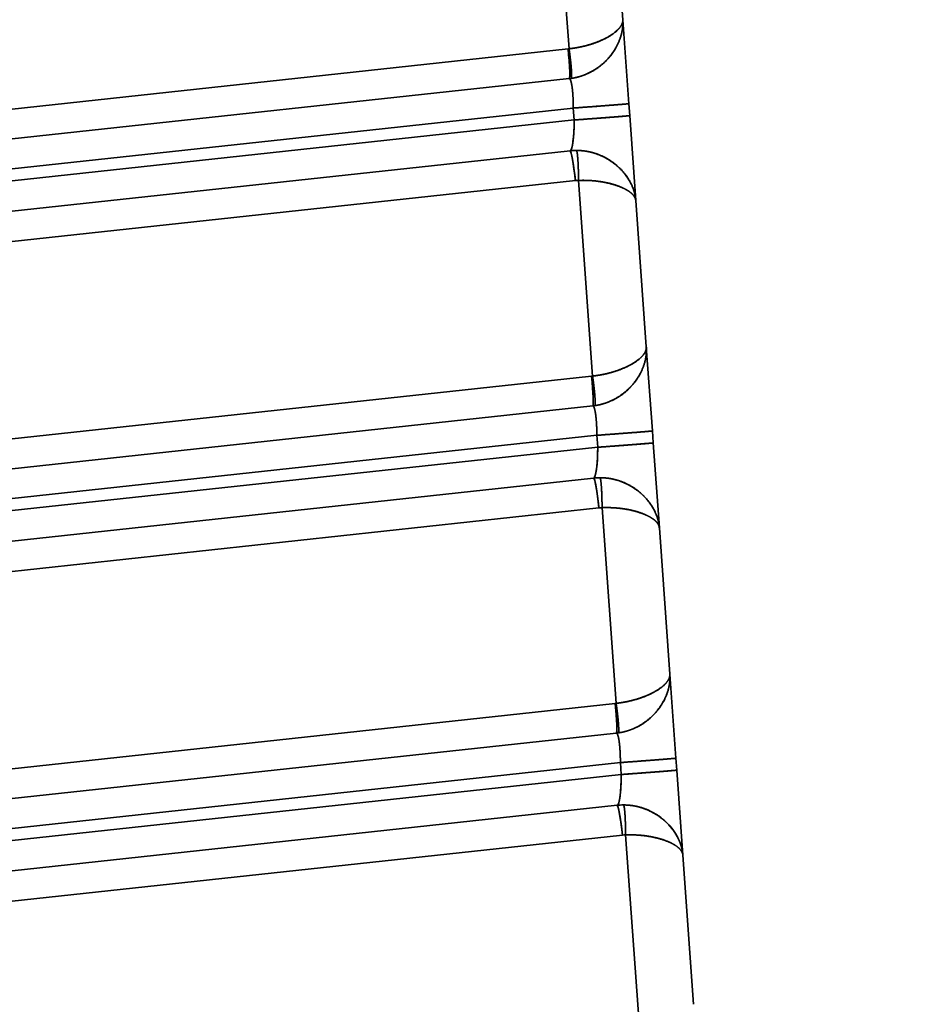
# Model space of a CAD drawing. Extents: x 233 to 844, y 35 to 794.
# Tile 4 of 19: x 424 to 500, y 246 to 328. Entities that reach past the tile are written whole.
import ezdxf
from ezdxf.enums import TextEntityAlignment as Align

# ---------------------------------------------------------------- set-up
doc = ezdxf.new("R2010")
doc.units = 0
doc.layers.get('0').update_dxf_attribs({"lineweight": 13})
doc.styles.get("Standard").update_dxf_attribs({"font": 'isocp.shx'})
doc.dimstyles.get("Standard").update_dxf_attribs({"dimtxt": 2.5, "dimasz": 2.5, "dimexe": 1.25, "dimexo": 0.625, "dimtad": 1, "dimcen": 2.5, "dimadec": 0, "dimazin": 0, "dimtfac": 1, "dimtmove": 0, "dimatfit": 0, "dimfxl": 0, "dimarcsym": 0})

# ---------------------------------------------------------------- blocks, each defined once
blk = doc.blocks.new('*D')
at = {"color": 7, "lineweight": 13}
for p, q in [((347.979, 693.597), (246.846, 693.597)), ((248.846, 83.597), (248.846, 693.597)), ((328.634, 83.597), (246.846, 83.597)), ((330.634, 81.597), (330.634, 35.301)), ((843.634, 81.597), (843.634, 35.301)), ((330.634, 37.301), (843.634, 37.301))]:
    blk.add_line(p, q, dxfattribs=at)
for points in [[(249.363, 691.665), (248.846, 693.597), (248.328, 691.665)], [(248.328, 85.529), (248.846, 83.597), (249.363, 85.529)], [(332.565, 37.818), (330.634, 37.301), (332.565, 36.783)], [(841.702, 36.783), (843.634, 37.301), (841.702, 37.818)]]:
    blk.add_lwpolyline(points, dxfattribs=at)
blk.add_text('610', height=14, rotation=90, dxfattribs=at).set_placement((246.846, 367.581), (246.846, 409.613), align=Align.FIT)
blk.add_text('513', height=14, dxfattribs=at).set_placement((566.117, 39.301), (608.15, 39.301), align=Align.FIT)
blk = doc.blocks.new('BLOCK3')
at = {"color": 7, "lineweight": 35, "ltscale": 0.409507}
for p, q in [((-117.191, -143.196), (-118.367, -126.858)), ((-118.367, -126.858), (-117.191, -143.196)), ((-115.225, -170.528), (-116.4, -154.19)), ((-116.4, -154.19), (-115.225, -170.528)), ((-113.258, -197.859), (-114.433, -181.521)), ((-114.433, -181.521), (-113.258, -197.859))]:
    blk.add_line(p, q, dxfattribs=at)
at = {"color": 7, "lineweight": 35, "ltscale": 0.30627}
for p, q in [((-113.581, -128.547), (-112.702, -140.766)), ((-111.614, -155.879), (-110.735, -168.098)), ((-110.735, -168.098), (-111.614, -155.879)), ((-109.647, -183.21), (-108.768, -195.429)), ((-108.768, -195.429), (-109.647, -183.21))]:
    blk.add_line(p, q, dxfattribs=at)
at = {"color": 7, "lineweight": 35, "ltscale": 0.175811}
for p, q in [((-112.702, -140.766), (-112.197, -147.781)), ((-112.702, -140.766), (-112.197, -147.781)), ((-110.735, -168.098), (-110.23, -175.112)), ((-110.735, -168.098), (-110.23, -175.112)), ((-108.768, -195.429), (-108.263, -202.444)), ((-108.768, -195.429), (-108.263, -202.444))]:
    blk.add_line(p, q, dxfattribs=at)
at = {"color": 7, "lineweight": 35}
for p, q in [((-117.276, -143.207), (-230.652, -155.477)), ((-230.652, -155.477), (-117.276, -143.207)), ((-117.182, -145.69), (-230.558, -157.96)), ((-116.835, -148.145), (-230.466, -160.443)), ((-230.466, -160.443), (-116.835, -148.145)), ((-116.763, -149.143), (-230.359, -161.437)), ((-116.763, -149.143), (-230.359, -161.437)), ((-117.104, -151.716), (-229.917, -163.925)), ((-229.917, -163.925), (-117.104, -151.716)), ((-229.475, -166.413), (-116.662, -154.204)), ((-116.662, -154.204), (-229.475, -166.413)), ((-115.309, -170.538), (-231.082, -183.068)), ((-231.082, -183.068), (-115.309, -170.538)), ((-115.215, -173.021), (-230.987, -185.551)), ((-114.868, -175.476), (-230.896, -188.033)), ((-230.896, -188.033), (-114.868, -175.476)), ((-114.797, -176.474), (-230.789, -189.028)), ((-114.797, -176.474), (-230.789, -189.028)), ((-115.137, -179.047), (-230.347, -191.516)), ((-230.347, -191.516), (-115.137, -179.047)), ((-229.905, -194.004), (-114.695, -181.536)), ((-114.695, -181.536), (-229.905, -194.004)), ((-113.342, -197.87), (-231.512, -210.659)), ((-231.512, -210.659), (-113.342, -197.87)), ((-113.248, -200.353), (-231.417, -213.141)), ((-112.902, -202.808), (-231.325, -215.624)), ((-231.325, -215.624), (-112.902, -202.808)), ((-112.83, -203.806), (-231.218, -216.619)), ((-112.83, -203.806), (-231.218, -216.619)), ((-113.17, -206.379), (-230.777, -219.107)), ((-230.777, -219.107), (-113.17, -206.379)), ((-230.335, -221.595), (-112.728, -208.867)), ((-112.728, -208.867), (-230.335, -221.595))]:
    blk.add_line(p, q, dxfattribs=at)
at = {"color": 7, "lineweight": 35, "ltscale": 0.002136}
for p, q in [((-117.276, -143.207), (-117.191, -143.196)), ((-117.276, -143.207), (-117.191, -143.196)), ((-115.309, -170.538), (-115.225, -170.528)), ((-115.309, -170.538), (-115.225, -170.528)), ((-113.342, -197.87), (-113.258, -197.859)), ((-113.342, -197.87), (-113.258, -197.859))]:
    blk.add_line(p, q, dxfattribs=at)
at = {"color": 7, "lineweight": 35, "ltscale": 0.004267}
for p, q in [((-117.012, -145.668), (-117.182, -145.69)), ((-115.045, -173), (-115.215, -173.021)), ((-113.078, -200.331), (-113.248, -200.353))]:
    blk.add_line(p, q, dxfattribs=at)
at = {"color": 7, "lineweight": 35, "ltscale": 0.025015}
for p, q in [((-112.197, -147.781), (-112.125, -148.779)), ((-112.125, -148.779), (-112.197, -147.781)), ((-116.763, -149.143), (-116.835, -148.145)), ((-116.763, -149.143), (-116.835, -148.145)), ((-110.23, -175.112), (-110.158, -176.11)), ((-110.158, -176.11), (-110.23, -175.112)), ((-114.797, -176.474), (-114.868, -175.476)), ((-114.797, -176.474), (-114.868, -175.476)), ((-112.83, -203.806), (-112.902, -202.808)), ((-112.83, -203.806), (-112.902, -202.808)), ((-108.263, -202.444), (-108.191, -203.442)), ((-108.191, -203.442), (-108.263, -202.444))]:
    blk.add_line(p, q, dxfattribs=at)
at = {"color": 7, "lineweight": 35, "ltscale": 0.177958}
for p, q in [((-112.125, -148.779), (-111.614, -155.879)), ((-112.125, -148.779), (-111.614, -155.879)), ((-110.158, -176.11), (-109.647, -183.21)), ((-110.158, -176.11), (-109.647, -183.21)), ((-108.191, -203.442), (-107.68, -210.542)), ((-108.191, -203.442), (-107.68, -210.542))]:
    blk.add_line(p, q, dxfattribs=at)
at = {"color": 7, "lineweight": 35, "ltscale": 3.0261e-05}
blk.add_line((-110.735, -168.099), (-110.735, -168.098), dxfattribs=at)
at = {"color": 7, "lineweight": 35, "ltscale": 0.415461}
for p, q in [((-111.274, -225.428), (-112.467, -208.853)), ((-112.467, -208.853), (-111.274, -225.428))]:
    blk.add_line(p, q, dxfattribs=at)
at = {"color": 7, "lineweight": 35, "ltscale": 0.312224}
for p, q in [((-107.68, -210.542), (-106.784, -222.998)), ((-106.784, -222.998), (-107.68, -210.542))]:
    blk.add_line(p, q, dxfattribs=at)
at = {"color": 7, "lineweight": 35}
for centre, radius, start, end in [((-117.721, -140.708), 5.01, 278.13672, 284.81913), ((-117.718, -140.719), 5, 278.11861, 284.82229), ((-116.568, -156.691), 5.003, 90.14407, 96.15113), ((-116.568, -156.69), 5.003, 90.14423, 96.15139), ((-116.392, -156.696), 2.506, 90.18019, 96.17693), ((-116.392, -156.696), 2.506, 90.18065, 96.17646), ((-115.751, -168.05), 5, 278.11861, 284.82228), ((-115.754, -168.04), 5.01, 278.13672, 284.81908), ((-114.601, -184.022), 5.003, 90.14406, 96.15113), ((-114.601, -184.022), 5.003, 90.14423, 96.15139), ((-114.426, -184.027), 2.506, 90.18019, 96.17693), ((-114.426, -184.027), 2.506, 90.18065, 96.17646), ((-113.788, -195.371), 5.01, 278.13673, 284.81907), ((-113.784, -195.382), 5, 278.11848, 284.82223), ((-112.634, -211.353), 5.003, 90.14407, 96.15113), ((-112.634, -211.353), 5.003, 90.14423, 96.15139), ((-112.459, -211.359), 2.506, 90.18019, 96.17693), ((-112.459, -211.359), 2.506, 90.18065, 96.17646)]:
    blk.add_arc(centre, radius, start, end, dxfattribs=at)
for centre, major_axis, ratio, start_param, end_param in [((-117.451, -143.204), (-0.269, 2.485), 0.069229, 3.141617, 4.703805), ((-117.108, -149.202), (-0.004, -2.515), 0.136833, 0.02364, 1.594437), ((-116.836, -154.201), (-0.269, 2.485), 0.069229, 4.703805, 6.274601), ((-115.484, -170.536), (-0.269, 2.485), 0.069229, 3.141617, 4.703805), ((-115.141, -176.533), (-0.004, -2.515), 0.136833, 0.02364, 1.594434), ((-114.87, -181.533), (-0.269, 2.485), 0.069229, 4.703805, 6.274601), ((-113.517, -197.867), (-0.269, 2.485), 0.069229, 3.141617, 4.703805), ((-113.174, -203.865), (-0.004, -2.515), 0.136833, 0.02364, 1.594436), ((-112.903, -208.864), (-0.269, 2.485), 0.069229, 4.703805, 6.274601)]:
    blk.add_ellipse(centre, major_axis=major_axis, ratio=ratio, start_param=start_param, end_param=end_param, dxfattribs=at)
for points, knots in [([(-112.702, -140.766), (-112.701, -140.772), (-112.701, -140.778), (-112.701, -140.781), (-112.7, -140.792), (-112.7, -140.804), (-112.7, -140.809), (-112.7, -140.826), (-112.701, -140.843), (-112.701, -140.854), (-112.716, -141.065), (-112.812, -141.283), (-112.97, -141.49), (-113.518, -142.015), (-114.362, -142.475), (-114.963, -142.723), (-115.783, -142.971), (-116.654, -143.126), (-116.832, -143.153), (-117.012, -143.177), (-117.191, -143.196)], [0, 0, 0, 0, 0, 0, 0.087813, 0.087813, 0.087813, 0.175626, 0.175626, 0.175626, 0.351237, 0.351237, 0.351237, 3.435426, 3.435426, 3.435426, 8.44831, 8.44831, 8.44831, 9.718601, 9.718601, 9.718601, 9.718601, 9.718601, 9.718601]), ([(-117.191, -143.196), (-116.573, -143.13), (-115.964, -143.015), (-115.388, -142.855), (-114.37, -142.483), (-113.574, -142.018), (-113.254, -141.781), (-112.954, -141.479), (-112.79, -141.18), (-112.764, -141.123), (-112.734, -141.041), (-112.715, -140.96), (-112.71, -140.935), (-112.705, -140.898), (-112.702, -140.862), (-112.701, -140.85), (-112.7, -140.831), (-112.7, -140.813), (-112.7, -140.807), (-112.7, -140.798), (-112.7, -140.789), (-112.701, -140.786), (-112.701, -140.781), (-112.701, -140.775), (-112.701, -140.772), (-112.701, -140.769), (-112.702, -140.766)], [0, 0, 0, 0, 0, 0, 5.344731, 5.344731, 5.344731, 10.240754, 10.240754, 10.240754, 11.402665, 11.402665, 11.402665, 11.914594, 11.914594, 11.914594, 12.170574, 12.170574, 12.170574, 12.298567, 12.298567, 12.298567, 12.362564, 12.362564, 12.362564, 12.42656, 12.42656, 12.42656, 12.42656, 12.42656, 12.42656]), ([(-112.702, -140.766), (-112.701, -140.776), (-112.7, -140.785), (-112.7, -140.794), (-112.699, -140.806), (-112.698, -140.819), (-112.698, -140.824), (-112.698, -140.833), (-112.697, -140.843), (-112.697, -140.847), (-112.696, -140.871), (-112.695, -140.894), (-112.694, -140.913), (-112.68, -141.453), (-112.769, -142.004), (-112.944, -142.527), (-113.387, -143.407), (-114.044, -144.174), (-114.366, -144.48), (-115.038, -144.995), (-115.816, -145.369), (-116.204, -145.51), (-116.605, -145.61), (-117.014, -145.668)], [0, 0, 0, 0, 0, 0, 0.076298, 0.076298, 0.076298, 0.11445, 0.11445, 0.11445, 0.152602, 0.152602, 0.152602, 0.305169, 0.305169, 0.305169, 4.556916, 4.556916, 4.556916, 7.79383, 7.79383, 7.79383, 10.687333, 10.687333, 10.687333, 10.687333, 10.687333, 10.687333]), ([(-112.702, -140.766), (-112.701, -140.777), (-112.7, -140.791), (-112.699, -140.799), (-112.698, -140.815), (-112.698, -140.833), (-112.697, -140.839), (-112.676, -141.259), (-112.719, -141.689), (-112.819, -142.111), (-113.165, -143.04), (-113.755, -143.882), (-114.153, -144.313), (-114.92, -144.94), (-115.828, -145.374), (-116.212, -145.512), (-116.609, -145.611), (-117.014, -145.668)], [0, 0, 0, 0, 0, 0, 0.092804, 0.092804, 0.092804, 0.139206, 0.139206, 0.139206, 3.465767, 3.465767, 3.465767, 7.676241, 7.676241, 7.676241, 10.494216, 10.494216, 10.494216, 10.494216, 10.494216, 10.494216]), ([(-117.182, -145.69), (-117.167, -145.688), (-117.155, -145.665), (-117.146, -145.62), (-117.128, -145.448), (-117.129, -145.163), (-117.136, -144.952), (-117.159, -144.497), (-117.199, -143.993), (-117.222, -143.733), (-117.248, -143.47), (-117.276, -143.207)], [0, 0, 0, 0, 0, 0, 1.099543, 1.099543, 1.099543, 2.995688, 2.995688, 2.995688, 4.915385, 4.915385, 4.915385, 4.915385, 4.915385, 4.915385]), ([(-117.014, -145.668), (-116.999, -145.668), (-116.988, -145.646), (-116.98, -145.602), (-116.967, -145.432), (-116.978, -145.148), (-116.992, -144.939), (-117.031, -144.484), (-117.087, -143.981), (-117.119, -143.721), (-117.154, -143.459), (-117.191, -143.196)], [0, 0, 0, 0, 0, 0, 1.104724, 1.104724, 1.104724, 3.007303, 3.007303, 3.007303, 4.934134, 4.934134, 4.934134, 4.934134, 4.934134, 4.934134]), ([(-117.014, -145.668), (-117.01, -145.668), (-117.007, -145.667), (-117.004, -145.664), (-116.996, -145.655), (-116.99, -145.637), (-116.987, -145.624), (-116.977, -145.569), (-116.973, -145.495), (-116.973, -145.437), (-116.974, -145.24), (-116.987, -145.025), (-116.997, -144.882), (-117.034, -144.456), (-117.082, -144.021), (-117.115, -143.754), (-117.152, -143.475), (-117.191, -143.196)], [0, 0, 0, 0, 0, 0, 0.077179, 0.077179, 0.077179, 0.208306, 0.208306, 0.208306, 0.561608, 0.561608, 0.561608, 1.390615, 1.390615, 1.390615, 2.862643, 2.862643, 2.862643, 2.862643, 2.862643, 2.862643]), ([(-116.835, -148.145), (-116.836, -147.691), (-116.851, -147.237), (-116.88, -146.798), (-116.948, -146.217), (-117.044, -145.854), (-117.08, -145.762), (-117.123, -145.701), (-117.166, -145.689), (-117.171, -145.689), (-117.175, -145.689), (-117.18, -145.689)], [0, 0, 0, 0, 0, 0, 4.007468, 4.007468, 4.007468, 6.066131, 6.066131, 6.066131, 6.323064, 6.323064, 6.323064, 6.323064, 6.323064, 6.323064]), ([(-117.179, -145.689), (-117.124, -145.685), (-117.069, -145.76), (-117.018, -145.917), (-116.926, -146.37), (-116.867, -147.015), (-116.846, -147.383), (-116.836, -147.763), (-116.835, -148.145)], [0, 0, 0, 0, 0, 0, 3.661834, 3.661834, 3.661834, 7.612261, 7.612261, 7.612261, 7.612261, 7.612261, 7.612261]), ([(-116.835, -148.145), (-115.878, -148.076), (-114.928, -148.005), (-113.99, -147.935), (-112.912, -147.85), (-112.356, -147.8), (-112.259, -147.791), (-112.204, -147.784), (-112.197, -147.781), (-112.197, -147.781), (-112.197, -147.781), (-112.197, -147.781)], [0, 0, 0, 0, 0, 0, 6.838493, 6.838493, 6.838493, 8.969575, 8.969575, 8.969575, 9.074731, 9.074731, 9.074731, 9.074731, 9.074731, 9.074731]), ([(-116.835, -148.145), (-115.877, -148.076), (-114.926, -148.005), (-113.988, -147.934), (-112.912, -147.85), (-112.356, -147.8), (-112.26, -147.791), (-112.204, -147.784), (-112.197, -147.781), (-112.197, -147.781), (-112.197, -147.781), (-112.197, -147.781)], [0, 0, 0, 0, 0, 0, 6.886669, 6.886669, 6.886669, 9.040788, 9.040788, 9.040788, 9.14976, 9.14976, 9.14976, 9.14976, 9.14976, 9.14976]), ([(-116.763, -149.143), (-115.802, -149.073), (-114.85, -149.003), (-113.909, -148.932), (-112.838, -148.848), (-112.285, -148.798), (-112.189, -148.789), (-112.133, -148.782), (-112.125, -148.779), (-112.125, -148.779), (-112.125, -148.779), (-112.125, -148.779)], [0, 0, 0, 0, 0, 0, 7.001319, 7.001319, 7.001319, 9.209725, 9.209725, 9.209725, 9.327671, 9.327671, 9.327671, 9.327671, 9.327671, 9.327671]), ([(-116.763, -149.143), (-115.806, -149.074), (-114.856, -149.003), (-113.919, -148.933), (-112.841, -148.848), (-112.284, -148.798), (-112.187, -148.789), (-112.132, -148.782), (-112.125, -148.779), (-112.125, -148.779), (-112.125, -148.779), (-112.125, -148.779)], [0, 0, 0, 0, 0, 0, 6.838493, 6.838493, 6.838493, 8.969575, 8.969575, 8.969575, 9.074731, 9.074731, 9.074731, 9.074731, 9.074731, 9.074731]), ([(-117.104, -151.716), (-117.063, -151.709), (-117.022, -151.657), (-116.983, -151.561), (-116.88, -151.179), (-116.808, -150.561), (-116.777, -150.097), (-116.763, -149.619), (-116.763, -149.143)], [0, 0, 0, 0, 0, 0, 2.226873, 2.226873, 2.226873, 6.442887, 6.442887, 6.442887, 6.442887, 6.442887, 6.442887]), ([(-116.662, -154.204), (-116.717, -153.697), (-116.78, -153.19), (-116.852, -152.691), (-116.953, -152.121), (-117.041, -151.817), (-117.06, -151.765), (-117.08, -151.728), (-117.098, -151.717), (-117.1, -151.716), (-117.102, -151.716), (-117.104, -151.716)], [0, 0, 0, 0, 0, 0, 3.697335, 3.697335, 3.697335, 4.765572, 4.765572, 4.765572, 4.920807, 4.920807, 4.920807, 4.920807, 4.920807, 4.920807]), ([(-111.614, -155.879), (-111.65, -155.386), (-111.776, -154.892), (-111.986, -154.415), (-112.487, -153.613), (-113.183, -152.932), (-113.524, -152.661), (-114.281, -152.177), (-115.144, -151.859), (-115.607, -151.745), (-116.087, -151.687), (-116.569, -151.687), (-116.573, -151.687), (-116.576, -151.687), (-116.58, -151.687)], [0, 0, 0, 0, 0, 0, 4.083449, 4.083449, 4.083449, 7.297012, 7.297012, 7.297012, 10.649432, 10.649432, 10.649432, 10.676939, 10.676939, 10.676939, 10.676939, 10.676939, 10.676939]), ([(-116.4, -154.19), (-116.401, -153.886), (-116.405, -153.582), (-116.413, -153.288), (-116.432, -152.763), (-116.465, -152.279), (-116.483, -152.075), (-116.512, -151.85), (-116.549, -151.731), (-116.556, -151.712), (-116.565, -151.696), (-116.575, -151.689), (-116.577, -151.688), (-116.579, -151.687), (-116.58, -151.687)], [0, 0, 0, 0, 0, 0, 1.764085, 1.764085, 1.764085, 3.114763, 3.114763, 3.114763, 3.444707, 3.444707, 3.444707, 3.521288, 3.521288, 3.521288, 3.521288, 3.521288, 3.521288]), ([(-116.4, -154.19), (-116.402, -153.683), (-116.412, -153.176), (-116.432, -152.676), (-116.472, -152.105), (-116.529, -151.796), (-116.542, -151.742), (-116.558, -151.702), (-116.574, -151.689), (-116.576, -151.688), (-116.578, -151.687), (-116.58, -151.687)], [0, 0, 0, 0, 0, 0, 3.685564, 3.685564, 3.685564, 4.753265, 4.753265, 4.753265, 4.909446, 4.909446, 4.909446, 4.909446, 4.909446, 4.909446]), ([(-116.58, -151.687), (-116.098, -151.686), (-115.616, -151.743), (-115.148, -151.857), (-114.136, -152.23), (-113.268, -152.832), (-112.839, -153.228), (-112.227, -153.97), (-111.834, -154.807), (-111.714, -155.161), (-111.64, -155.52), (-111.614, -155.879)], [0, 0, 0, 0, 0, 0, 3.302331, 3.302331, 3.302331, 7.495605, 7.495605, 7.495605, 10.373362, 10.373362, 10.373362, 10.373362, 10.373362, 10.373362]), ([(-111.614, -155.879), (-111.625, -155.722), (-111.688, -155.567), (-111.799, -155.416), (-112.176, -155.059), (-112.765, -154.758), (-113.172, -154.602), (-114.018, -154.358), (-114.974, -154.221), (-115.443, -154.182), (-115.921, -154.172), (-116.4, -154.19)], [0, 0, 0, 0, 0, 0, 2.557107, 2.557107, 2.557107, 6.347396, 6.347396, 6.347396, 9.718689, 9.718689, 9.718689, 9.718689, 9.718689, 9.718689]), ([(-111.614, -155.879), (-111.625, -155.724), (-111.687, -155.569), (-111.798, -155.415), (-112.009, -155.216), (-112.287, -155.035), (-112.362, -154.989), (-112.776, -154.758), (-113.296, -154.559), (-113.769, -154.423), (-114.57, -154.264), (-115.441, -154.192), (-115.758, -154.178), (-116.079, -154.177), (-116.4, -154.19)], [0, 0, 0, 0, 0, 0, 3.454537, 3.454537, 3.454537, 4.635014, 4.635014, 4.635014, 9.633394, 9.633394, 9.633394, 12.396628, 12.396628, 12.396628, 12.396628, 12.396628, 12.396628]), ([(-110.735, -168.098), (-110.734, -168.103), (-110.734, -168.11), (-110.734, -168.113), (-110.733, -168.124), (-110.733, -168.135), (-110.733, -168.141), (-110.733, -168.157), (-110.734, -168.175), (-110.734, -168.186), (-110.75, -168.396), (-110.845, -168.615), (-111.003, -168.821), (-111.551, -169.346), (-112.396, -169.806), (-112.996, -170.055), (-113.816, -170.302), (-114.688, -170.457), (-114.866, -170.485), (-115.045, -170.508), (-115.225, -170.528)], [0, 0, 0, 0, 0, 0, 0.087813, 0.087813, 0.087813, 0.175626, 0.175626, 0.175626, 0.351236, 0.351236, 0.351236, 3.435438, 3.435438, 3.435438, 8.448319, 8.448319, 8.448319, 9.718614, 9.718614, 9.718614, 9.718614, 9.718614, 9.718614]), ([(-115.225, -170.528), (-114.606, -170.461), (-113.997, -170.346), (-113.421, -170.186), (-112.403, -169.815), (-111.607, -169.35), (-111.287, -169.112), (-110.987, -168.811), (-110.823, -168.511), (-110.797, -168.454), (-110.767, -168.372), (-110.748, -168.291), (-110.743, -168.266), (-110.738, -168.23), (-110.735, -168.193), (-110.734, -168.181), (-110.733, -168.163), (-110.733, -168.145), (-110.733, -168.139), (-110.733, -168.13), (-110.734, -168.121), (-110.734, -168.118), (-110.734, -168.112), (-110.734, -168.107), (-110.734, -168.104), (-110.735, -168.101), (-110.735, -168.098)], [0, 0, 0, 0, 0, 0, 5.344732, 5.344732, 5.344732, 10.240756, 10.240756, 10.240756, 11.402666, 11.402666, 11.402666, 11.914595, 11.914595, 11.914595, 12.170575, 12.170575, 12.170575, 12.298568, 12.298568, 12.298568, 12.362565, 12.362565, 12.362565, 12.426562, 12.426562, 12.426562, 12.426562, 12.426562, 12.426562]), ([(-110.735, -168.098), (-110.734, -168.107), (-110.733, -168.117), (-110.733, -168.125), (-110.732, -168.137), (-110.731, -168.151), (-110.731, -168.155), (-110.731, -168.165), (-110.73, -168.174), (-110.73, -168.179), (-110.729, -168.202), (-110.728, -168.225), (-110.727, -168.244), (-110.713, -168.784), (-110.802, -169.335), (-110.977, -169.859), (-111.42, -170.738), (-112.077, -171.506), (-112.399, -171.811), (-113.071, -172.326), (-113.849, -172.701), (-114.237, -172.841), (-114.638, -172.942), (-115.047, -173)], [0, 0, 0, 0, 0, 0, 0.076298, 0.076298, 0.076298, 0.11445, 0.11445, 0.11445, 0.152601, 0.152601, 0.152601, 0.305169, 0.305169, 0.305169, 4.55682, 4.55682, 4.55682, 7.793734, 7.793734, 7.793734, 10.687238, 10.687238, 10.687238, 10.687238, 10.687238, 10.687238]), ([(-110.735, -168.098), (-110.734, -168.109), (-110.733, -168.123), (-110.733, -168.13), (-110.732, -168.147), (-110.731, -168.164), (-110.73, -168.17), (-110.709, -168.59), (-110.752, -169.02), (-110.852, -169.442), (-111.198, -170.372), (-111.788, -171.213), (-112.186, -171.644), (-112.953, -172.272), (-113.861, -172.705), (-114.245, -172.843), (-114.642, -172.942), (-115.047, -173)], [0, 0, 0, 0, 0, 0, 0.092804, 0.092804, 0.092804, 0.139206, 0.139206, 0.139206, 3.465768, 3.465768, 3.465768, 7.676241, 7.676241, 7.676241, 10.494217, 10.494217, 10.494217, 10.494217, 10.494217, 10.494217]), ([(-115.215, -173.021), (-115.2, -173.019), (-115.188, -172.996), (-115.179, -172.951), (-115.161, -172.779), (-115.162, -172.494), (-115.169, -172.284), (-115.193, -171.829), (-115.232, -171.325), (-115.255, -171.064), (-115.281, -170.801), (-115.309, -170.538)], [0, 0, 0, 0, 0, 0, 1.099543, 1.099543, 1.099543, 2.995688, 2.995688, 2.995688, 4.915385, 4.915385, 4.915385, 4.915385, 4.915385, 4.915385]), ([(-115.047, -173), (-115.032, -172.999), (-115.021, -172.977), (-115.013, -172.933), (-115.001, -172.763), (-115.011, -172.48), (-115.025, -172.27), (-115.064, -171.816), (-115.12, -171.313), (-115.152, -171.053), (-115.187, -170.79), (-115.225, -170.528)], [0, 0, 0, 0, 0, 0, 1.104724, 1.104724, 1.104724, 3.007303, 3.007303, 3.007303, 4.934134, 4.934134, 4.934134, 4.934134, 4.934134, 4.934134]), ([(-115.047, -173), (-115.043, -173), (-115.04, -172.998), (-115.037, -172.996), (-115.029, -172.986), (-115.023, -172.969), (-115.02, -172.955), (-115.01, -172.9), (-115.007, -172.827), (-115.006, -172.769), (-115.007, -172.572), (-115.02, -172.357), (-115.03, -172.214), (-115.067, -171.787), (-115.115, -171.352), (-115.148, -171.085), (-115.185, -170.806), (-115.225, -170.528)], [0, 0, 0, 0, 0, 0, 0.077179, 0.077179, 0.077179, 0.208306, 0.208306, 0.208306, 0.561608, 0.561608, 0.561608, 1.390615, 1.390615, 1.390615, 2.862643, 2.862643, 2.862643, 2.862643, 2.862643, 2.862643]), ([(-114.868, -175.476), (-114.869, -175.022), (-114.884, -174.569), (-114.913, -174.129), (-114.981, -173.548), (-115.078, -173.185), (-115.113, -173.093), (-115.156, -173.033), (-115.199, -173.021), (-115.204, -173.02), (-115.208, -173.02), (-115.213, -173.021)], [0, 0, 0, 0, 0, 0, 4.007468, 4.007468, 4.007468, 6.066131, 6.066131, 6.066131, 6.323064, 6.323064, 6.323064, 6.323064, 6.323064, 6.323064]), ([(-115.212, -173.021), (-115.157, -173.016), (-115.102, -173.092), (-115.051, -173.249), (-114.959, -173.702), (-114.9, -174.347), (-114.879, -174.714), (-114.869, -175.095), (-114.868, -175.476)], [0, 0, 0, 0, 0, 0, 3.661833, 3.661833, 3.661833, 7.61226, 7.61226, 7.61226, 7.61226, 7.61226, 7.61226]), ([(-114.868, -175.476), (-113.911, -175.407), (-112.961, -175.337), (-112.024, -175.266), (-110.946, -175.182), (-110.389, -175.132), (-110.292, -175.122), (-110.237, -175.116), (-110.23, -175.112), (-110.23, -175.112), (-110.23, -175.112), (-110.23, -175.112)], [0, 0, 0, 0, 0, 0, 6.838493, 6.838493, 6.838493, 8.969575, 8.969575, 8.969575, 9.074731, 9.074731, 9.074731, 9.074731, 9.074731, 9.074731]), ([(-114.868, -175.476), (-113.91, -175.407), (-112.959, -175.337), (-112.021, -175.266), (-110.945, -175.182), (-110.389, -175.132), (-110.293, -175.122), (-110.237, -175.116), (-110.23, -175.112), (-110.23, -175.112), (-110.23, -175.112), (-110.23, -175.112)], [0, 0, 0, 0, 0, 0, 6.886669, 6.886669, 6.886669, 9.040788, 9.040788, 9.040788, 9.14976, 9.14976, 9.14976, 9.14976, 9.14976, 9.14976]), ([(-115.137, -179.047), (-115.096, -179.04), (-115.055, -178.988), (-115.016, -178.892), (-114.913, -178.511), (-114.841, -177.893), (-114.811, -177.428), (-114.796, -176.951), (-114.797, -176.474)], [0, 0, 0, 0, 0, 0, 2.226873, 2.226873, 2.226873, 6.442887, 6.442887, 6.442887, 6.442887, 6.442887, 6.442887]), ([(-114.797, -176.474), (-113.836, -176.405), (-112.883, -176.334), (-111.942, -176.263), (-110.871, -176.179), (-110.318, -176.13), (-110.222, -176.12), (-110.166, -176.114), (-110.159, -176.111), (-110.158, -176.11), (-110.158, -176.11), (-110.158, -176.11)], [0, 0, 0, 0, 0, 0, 7.001318, 7.001318, 7.001318, 9.209724, 9.209724, 9.209724, 9.327669, 9.327669, 9.327669, 9.327669, 9.327669, 9.327669]), ([(-114.797, -176.474), (-113.839, -176.405), (-112.889, -176.335), (-111.952, -176.264), (-110.874, -176.18), (-110.317, -176.13), (-110.221, -176.12), (-110.165, -176.114), (-110.159, -176.111), (-110.158, -176.11), (-110.158, -176.11), (-110.158, -176.11)], [0, 0, 0, 0, 0, 0, 6.838492, 6.838492, 6.838492, 8.969574, 8.969574, 8.969574, 9.07473, 9.07473, 9.07473, 9.07473, 9.07473, 9.07473]), ([(-114.695, -181.536), (-114.75, -181.028), (-114.813, -180.522), (-114.885, -180.022), (-114.986, -179.453), (-115.075, -179.148), (-115.093, -179.096), (-115.113, -179.059), (-115.131, -179.049), (-115.133, -179.048), (-115.135, -179.047), (-115.137, -179.047)], [0, 0, 0, 0, 0, 0, 3.697335, 3.697335, 3.697335, 4.765572, 4.765572, 4.765572, 4.920807, 4.920807, 4.920807, 4.920807, 4.920807, 4.920807]), ([(-109.647, -183.21), (-109.683, -182.717), (-109.809, -182.224), (-110.02, -181.746), (-110.52, -180.944), (-111.216, -180.264), (-111.557, -179.993), (-112.314, -179.509), (-113.177, -179.19), (-113.64, -179.077), (-114.12, -179.019), (-114.602, -179.019), (-114.606, -179.019), (-114.61, -179.019), (-114.613, -179.019)], [0, 0, 0, 0, 0, 0, 4.083449, 4.083449, 4.083449, 7.297012, 7.297012, 7.297012, 10.649432, 10.649432, 10.649432, 10.676939, 10.676939, 10.676939, 10.676939, 10.676939, 10.676939]), ([(-114.433, -181.521), (-114.434, -181.217), (-114.438, -180.913), (-114.446, -180.62), (-114.465, -180.095), (-114.498, -179.61), (-114.516, -179.407), (-114.545, -179.182), (-114.582, -179.062), (-114.589, -179.043), (-114.599, -179.027), (-114.608, -179.021), (-114.61, -179.02), (-114.612, -179.019), (-114.613, -179.019)], [0, 0, 0, 0, 0, 0, 1.764085, 1.764085, 1.764085, 3.114764, 3.114764, 3.114764, 3.444707, 3.444707, 3.444707, 3.521288, 3.521288, 3.521288, 3.521288, 3.521288, 3.521288]), ([(-114.433, -181.521), (-114.435, -181.014), (-114.445, -180.508), (-114.465, -180.008), (-114.505, -179.437), (-114.562, -179.127), (-114.575, -179.073), (-114.591, -179.034), (-114.607, -179.021), (-114.609, -179.02), (-114.611, -179.019), (-114.613, -179.019)], [0, 0, 0, 0, 0, 0, 3.685564, 3.685564, 3.685564, 4.753265, 4.753265, 4.753265, 4.909446, 4.909446, 4.909446, 4.909446, 4.909446, 4.909446]), ([(-114.613, -179.019), (-114.131, -179.017), (-113.65, -179.074), (-113.182, -179.188), (-112.169, -179.562), (-111.301, -180.164), (-110.872, -180.559), (-110.26, -181.301), (-109.867, -182.139), (-109.747, -182.492), (-109.673, -182.852), (-109.647, -183.21)], [0, 0, 0, 0, 0, 0, 3.302331, 3.302331, 3.302331, 7.495605, 7.495605, 7.495605, 10.373362, 10.373362, 10.373362, 10.373362, 10.373362, 10.373362]), ([(-109.647, -183.21), (-109.659, -183.054), (-109.721, -182.898), (-109.832, -182.747), (-110.209, -182.391), (-110.799, -182.089), (-111.205, -181.933), (-112.051, -181.689), (-113.007, -181.552), (-113.476, -181.513), (-113.954, -181.503), (-114.433, -181.521)], [0, 0, 0, 0, 0, 0, 2.557107, 2.557107, 2.557107, 6.347396, 6.347396, 6.347396, 9.718689, 9.718689, 9.718689, 9.718689, 9.718689, 9.718689]), ([(-109.647, -183.21), (-109.658, -183.055), (-109.72, -182.9), (-109.831, -182.747), (-110.042, -182.548), (-110.321, -182.366), (-110.395, -182.321), (-110.809, -182.09), (-111.329, -181.89), (-111.802, -181.755), (-112.603, -181.595), (-113.474, -181.523), (-113.791, -181.51), (-114.112, -181.509), (-114.433, -181.521)], [0, 0, 0, 0, 0, 0, 3.454538, 3.454538, 3.454538, 4.635014, 4.635014, 4.635014, 9.633394, 9.633394, 9.633394, 12.396628, 12.396628, 12.396628, 12.396628, 12.396628, 12.396628]), ([(-108.768, -195.429), (-108.768, -195.435), (-108.767, -195.441), (-108.767, -195.444), (-108.767, -195.455), (-108.766, -195.467), (-108.766, -195.472), (-108.766, -195.489), (-108.767, -195.506), (-108.767, -195.517), (-108.783, -195.728), (-108.878, -195.946), (-109.036, -196.153), (-109.584, -196.678), (-110.429, -197.138), (-111.029, -197.386), (-111.849, -197.634), (-112.721, -197.789), (-112.899, -197.816), (-113.078, -197.84), (-113.258, -197.859)], [0, 0, 0, 0, 0, 0, 0.087813, 0.087813, 0.087813, 0.175626, 0.175626, 0.175626, 0.351236, 0.351236, 0.351236, 3.435423, 3.435423, 3.435423, 8.448306, 8.448306, 8.448306, 9.718602, 9.718602, 9.718602, 9.718602, 9.718602, 9.718602]), ([(-113.258, -197.859), (-112.639, -197.793), (-112.03, -197.678), (-111.454, -197.518), (-110.436, -197.146), (-109.64, -196.681), (-109.32, -196.444), (-109.021, -196.142), (-108.857, -195.843), (-108.83, -195.785), (-108.8, -195.703), (-108.781, -195.623), (-108.776, -195.598), (-108.771, -195.561), (-108.768, -195.525), (-108.767, -195.513), (-108.766, -195.494), (-108.766, -195.476), (-108.766, -195.47), (-108.766, -195.461), (-108.767, -195.452), (-108.767, -195.449), (-108.767, -195.444), (-108.767, -195.438), (-108.768, -195.435), (-108.768, -195.432), (-108.768, -195.429)], [0, 0, 0, 0, 0, 0, 5.344732, 5.344732, 5.344732, 10.240757, 10.240757, 10.240757, 11.402667, 11.402667, 11.402667, 11.914596, 11.914596, 11.914596, 12.170577, 12.170577, 12.170577, 12.29857, 12.29857, 12.29857, 12.362566, 12.362566, 12.362566, 12.426563, 12.426563, 12.426563, 12.426563, 12.426563, 12.426563]), ([(-108.768, -195.429), (-108.767, -195.439), (-108.767, -195.448), (-108.766, -195.457), (-108.765, -195.469), (-108.765, -195.482), (-108.764, -195.487), (-108.764, -195.496), (-108.763, -195.506), (-108.763, -195.51), (-108.762, -195.534), (-108.761, -195.557), (-108.76, -195.576), (-108.746, -196.116), (-108.835, -196.667), (-109.01, -197.19), (-109.453, -198.07), (-110.11, -198.837), (-110.432, -199.143), (-111.104, -199.658), (-111.883, -200.032), (-112.27, -200.173), (-112.671, -200.273), (-113.08, -200.331)], [0, 0, 0, 0, 0, 0, 0.076298, 0.076298, 0.076298, 0.11445, 0.11445, 0.11445, 0.152601, 0.152601, 0.152601, 0.305168, 0.305168, 0.305168, 4.556915, 4.556915, 4.556915, 7.793829, 7.793829, 7.793829, 10.687334, 10.687334, 10.687334, 10.687334, 10.687334, 10.687334]), ([(-108.768, -195.429), (-108.767, -195.44), (-108.766, -195.454), (-108.766, -195.462), (-108.765, -195.478), (-108.764, -195.496), (-108.763, -195.502), (-108.743, -195.922), (-108.785, -196.352), (-108.885, -196.774), (-109.231, -197.703), (-109.821, -198.545), (-110.219, -198.976), (-110.986, -199.603), (-111.895, -200.037), (-112.278, -200.175), (-112.675, -200.274), (-113.08, -200.331)], [0, 0, 0, 0, 0, 0, 0.092804, 0.092804, 0.092804, 0.139207, 0.139207, 0.139207, 3.465775, 3.465775, 3.465775, 7.676249, 7.676249, 7.676249, 10.494216, 10.494216, 10.494216, 10.494216, 10.494216, 10.494216]), ([(-113.248, -200.353), (-113.233, -200.351), (-113.221, -200.328), (-113.212, -200.283), (-113.194, -200.111), (-113.195, -199.826), (-113.202, -199.615), (-113.226, -199.16), (-113.265, -198.656), (-113.288, -198.396), (-113.314, -198.133), (-113.342, -197.87)], [0, 0, 0, 0, 0, 0, 1.099543, 1.099543, 1.099543, 2.995688, 2.995688, 2.995688, 4.915385, 4.915385, 4.915385, 4.915385, 4.915385, 4.915385]), ([(-113.08, -200.331), (-113.065, -200.331), (-113.054, -200.309), (-113.046, -200.265), (-113.034, -200.095), (-113.044, -199.811), (-113.058, -199.602), (-113.097, -199.147), (-113.153, -198.644), (-113.185, -198.384), (-113.22, -198.122), (-113.258, -197.859)], [0, 0, 0, 0, 0, 0, 1.104724, 1.104724, 1.104724, 3.007303, 3.007303, 3.007303, 4.934135, 4.934135, 4.934135, 4.934135, 4.934135, 4.934135]), ([(-113.08, -200.331), (-113.076, -200.331), (-113.073, -200.33), (-113.07, -200.327), (-113.062, -200.317), (-113.056, -200.3), (-113.053, -200.287), (-113.043, -200.232), (-113.04, -200.158), (-113.039, -200.1), (-113.04, -199.903), (-113.053, -199.688), (-113.064, -199.545), (-113.1, -199.119), (-113.149, -198.684), (-113.181, -198.417), (-113.218, -198.138), (-113.258, -197.859)], [0, 0, 0, 0, 0, 0, 0.077179, 0.077179, 0.077179, 0.208306, 0.208306, 0.208306, 0.561608, 0.561608, 0.561608, 1.390615, 1.390615, 1.390615, 2.862643, 2.862643, 2.862643, 2.862643, 2.862643, 2.862643]), ([(-112.902, -202.808), (-112.902, -202.354), (-112.917, -201.9), (-112.946, -201.461), (-113.014, -200.88), (-113.111, -200.517), (-113.147, -200.425), (-113.189, -200.364), (-113.232, -200.352), (-113.237, -200.352), (-113.242, -200.352), (-113.246, -200.352)], [0, 0, 0, 0, 0, 0, 4.007468, 4.007468, 4.007468, 6.066131, 6.066131, 6.066131, 6.323064, 6.323064, 6.323064, 6.323064, 6.323064, 6.323064]), ([(-113.245, -200.352), (-113.19, -200.348), (-113.135, -200.423), (-113.084, -200.58), (-112.992, -201.033), (-112.933, -201.678), (-112.913, -202.046), (-112.902, -202.426), (-112.902, -202.808)], [0, 0, 0, 0, 0, 0, 3.661831, 3.661831, 3.661831, 7.612255, 7.612255, 7.612255, 7.612255, 7.612255, 7.612255]), ([(-112.902, -202.808), (-111.944, -202.739), (-110.994, -202.668), (-110.057, -202.598), (-108.979, -202.513), (-108.422, -202.463), (-108.325, -202.454), (-108.27, -202.447), (-108.263, -202.444), (-108.263, -202.444), (-108.263, -202.444), (-108.263, -202.444)], [0, 0, 0, 0, 0, 0, 6.838494, 6.838494, 6.838494, 8.969575, 8.969575, 8.969575, 9.074731, 9.074731, 9.074731, 9.074731, 9.074731, 9.074731]), ([(-112.902, -202.808), (-111.943, -202.738), (-110.992, -202.668), (-110.054, -202.597), (-108.978, -202.513), (-108.422, -202.463), (-108.326, -202.454), (-108.27, -202.447), (-108.263, -202.444), (-108.263, -202.444), (-108.263, -202.444), (-108.263, -202.444)], [0, 0, 0, 0, 0, 0, 6.886669, 6.886669, 6.886669, 9.040788, 9.040788, 9.040788, 9.14976, 9.14976, 9.14976, 9.14976, 9.14976, 9.14976]), ([(-113.17, -206.379), (-113.129, -206.372), (-113.088, -206.32), (-113.049, -206.224), (-112.946, -205.842), (-112.874, -205.224), (-112.844, -204.76), (-112.829, -204.282), (-112.83, -203.806)], [0, 0, 0, 0, 0, 0, 2.226872, 2.226872, 2.226872, 6.442882, 6.442882, 6.442882, 6.442882, 6.442882, 6.442882]), ([(-112.83, -203.806), (-111.869, -203.736), (-110.916, -203.666), (-109.976, -203.595), (-108.904, -203.511), (-108.351, -203.461), (-108.255, -203.452), (-108.199, -203.445), (-108.192, -203.442), (-108.191, -203.442), (-108.191, -203.442), (-108.191, -203.442)], [0, 0, 0, 0, 0, 0, 7.001319, 7.001319, 7.001319, 9.209725, 9.209725, 9.209725, 9.327671, 9.327671, 9.327671, 9.327671, 9.327671, 9.327671]), ([(-112.83, -203.806), (-111.872, -203.737), (-110.923, -203.666), (-109.985, -203.596), (-108.907, -203.511), (-108.35, -203.461), (-108.254, -203.452), (-108.198, -203.445), (-108.192, -203.442), (-108.191, -203.442), (-108.191, -203.442), (-108.191, -203.442)], [0, 0, 0, 0, 0, 0, 6.838494, 6.838494, 6.838494, 8.969575, 8.969575, 8.969575, 9.074731, 9.074731, 9.074731, 9.074731, 9.074731, 9.074731]), ([(-112.728, -208.867), (-112.783, -208.36), (-112.846, -207.853), (-112.919, -207.354), (-113.019, -206.784), (-113.108, -206.48), (-113.127, -206.428), (-113.147, -206.391), (-113.164, -206.38), (-113.166, -206.379), (-113.168, -206.379), (-113.17, -206.379)], [0, 0, 0, 0, 0, 0, 3.697335, 3.697335, 3.697335, 4.765572, 4.765572, 4.765572, 4.920807, 4.920807, 4.920807, 4.920807, 4.920807, 4.920807]), ([(-107.68, -210.542), (-107.716, -210.049), (-107.842, -209.555), (-108.053, -209.078), (-108.553, -208.276), (-109.249, -207.595), (-109.59, -207.324), (-110.347, -206.84), (-111.21, -206.522), (-111.673, -206.408), (-112.154, -206.35), (-112.635, -206.35), (-112.639, -206.35), (-112.643, -206.35), (-112.647, -206.35)], [0, 0, 0, 0, 0, 0, 4.083449, 4.083449, 4.083449, 7.297012, 7.297012, 7.297012, 10.649432, 10.649432, 10.649432, 10.676939, 10.676939, 10.676939, 10.676939, 10.676939, 10.676939]), ([(-112.467, -208.853), (-112.467, -208.549), (-112.472, -208.245), (-112.479, -207.951), (-112.498, -207.426), (-112.531, -206.941), (-112.55, -206.738), (-112.578, -206.513), (-112.615, -206.394), (-112.622, -206.375), (-112.632, -206.359), (-112.641, -206.352), (-112.643, -206.351), (-112.645, -206.35), (-112.647, -206.35)], [0, 0, 0, 0, 0, 0, 1.764085, 1.764085, 1.764085, 3.114764, 3.114764, 3.114764, 3.444707, 3.444707, 3.444707, 3.521288, 3.521288, 3.521288, 3.521288, 3.521288, 3.521288]), ([(-112.467, -208.853), (-112.468, -208.346), (-112.479, -207.839), (-112.498, -207.339), (-112.538, -206.768), (-112.595, -206.459), (-112.608, -206.405), (-112.624, -206.365), (-112.64, -206.352), (-112.642, -206.351), (-112.645, -206.35), (-112.647, -206.35)], [0, 0, 0, 0, 0, 0, 3.685564, 3.685564, 3.685564, 4.753265, 4.753265, 4.753265, 4.909446, 4.909446, 4.909446, 4.909446, 4.909446, 4.909446]), ([(-112.647, -206.35), (-112.164, -206.349), (-111.683, -206.406), (-111.215, -206.52), (-110.202, -206.893), (-109.334, -207.495), (-108.905, -207.89), (-108.293, -208.633), (-107.9, -209.47), (-107.78, -209.824), (-107.706, -210.183), (-107.68, -210.542)], [0, 0, 0, 0, 0, 0, 3.302331, 3.302331, 3.302331, 7.495605, 7.495605, 7.495605, 10.373362, 10.373362, 10.373362, 10.373362, 10.373362, 10.373362]), ([(-107.68, -210.542), (-107.692, -210.385), (-107.754, -210.23), (-107.865, -210.079), (-108.242, -209.722), (-108.832, -209.421), (-109.239, -209.265), (-110.084, -209.021), (-111.041, -208.884), (-111.509, -208.845), (-111.987, -208.835), (-112.467, -208.853)], [0, 0, 0, 0, 0, 0, 2.557107, 2.557107, 2.557107, 6.347395, 6.347395, 6.347395, 9.718688, 9.718688, 9.718688, 9.718688, 9.718688, 9.718688]), ([(-107.68, -210.542), (-107.692, -210.387), (-107.753, -210.231), (-107.864, -210.078), (-108.075, -209.879), (-108.354, -209.698), (-108.429, -209.652), (-108.842, -209.421), (-109.362, -209.222), (-109.835, -209.086), (-110.636, -208.927), (-111.507, -208.855), (-111.825, -208.841), (-112.145, -208.84), (-112.467, -208.853)], [0, 0, 0, 0, 0, 0, 3.454538, 3.454538, 3.454538, 4.635015, 4.635015, 4.635015, 9.633396, 9.633396, 9.633396, 12.39663, 12.39663, 12.39663, 12.39663, 12.39663, 12.39663])]:
    blk.add_open_spline(points, degree=5, knots=knots, dxfattribs=at)

msp = doc.modelspace()

# ---------------------------------------------------------------- block references
at = {"lineweight": 0}
msp.add_blockref('BLOCK3', (587.134, 468.597), dxfattribs=at)

# ---------------------------------------------------------------- dimensions: what is measured, and where the dimension line sits
at = {"color": 0, "lineweight": 0}
for base, p1, p2, angle, middle, dimtype in [((248.846, 693.597), (330.634, 83.597), (349.979, 693.597), 89.99952, (248.846, 388.597), 160), ((330.634, 37.301), (843.634, 83.597), (330.634, 83.597), 180, (587.134, 37.301), 161)]:
    dim = msp.add_linear_dim(base=base, p1=p1, p2=p2, angle=angle, dimstyle='Standard', dxfattribs=at)
    dim.commit()
    dim.dimension.update_dxf_attribs({"geometry": '*D', "text_midpoint": middle, "dimtype": dimtype})

doc.saveas('drawing.dxf')
